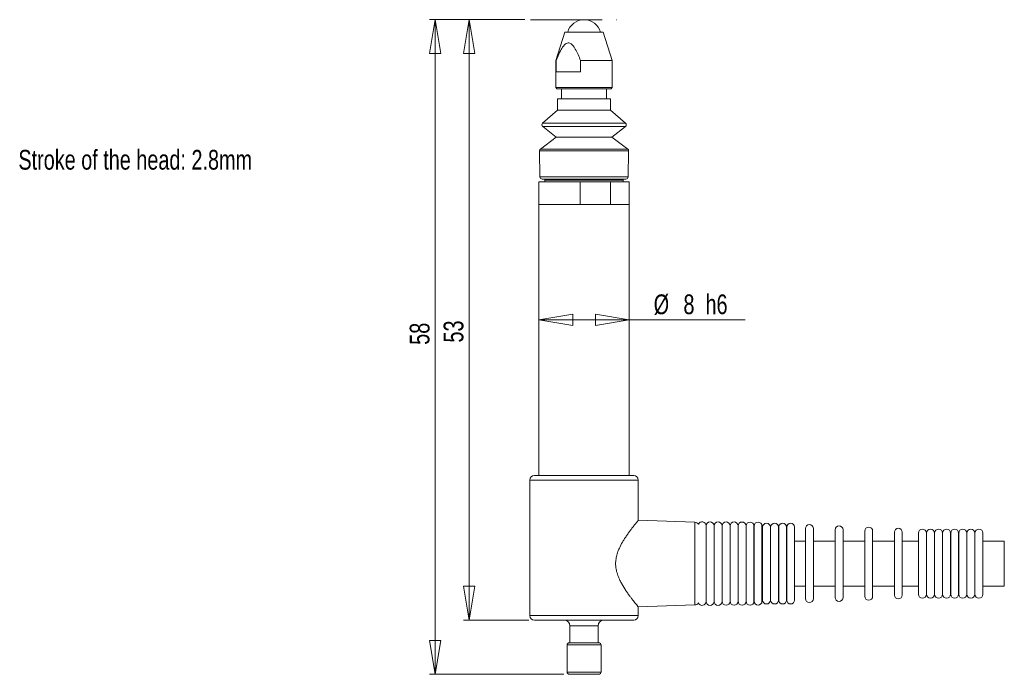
# Model space of a CAD drawing. Header units: millimetres. Extents: x 24 to 198, y 53 to 169.
import ezdxf

# ---------------------------------------------------------------- set-up
doc = ezdxf.new("R2010")
doc.units = ezdxf.units.MM
doc.linetypes.add('CENTERX2', pattern=[20.32, 12.7, -2.54, 2.54, -2.54])
doc.styles.add('SLDTEXTSTYLE0', font='TXT', dxfattribs={"width": 0.75})
doc.dimstyles.new('SLDDIMSTYLE0', dxfattribs={"dimtxt": 3.5, "dimasz": 6, "dimexe": 0, "dimexo": 0.0625, "dimgap": 0.875, "dimtad": 1, "dimdec": 0, "dimlfac": 0.5, "dimrnd": 1e-09, "dimzin": 12, "dimdsep": 46, "dimtxsty": 'SLDTEXTSTYLE0', "dimblk1": 'CLOSED', "dimblk2": 'CLOSED', "dimsah": 1, "dimcen": 0.09, "dimadec": 0, "dimazin": 3, "dimtfac": 1, "dimtdec": 0, "dimtofl": 0, "dimtmove": 0, "dimatfit": 3, "dimldrblk": 'CLOSED', "dimfxl": 0, "dimfrac": 2, "dimtolj": 1, "dimtzin": 12, "dimarcsym": 0})
doc.dimstyles.new('SLDDIMSTYLE1', dxfattribs={"dimtxt": 3.5, "dimasz": 6, "dimexe": 0, "dimexo": 0.0625, "dimgap": 0.875, "dimtad": 1, "dimlfac": 0.5, "dimrnd": 1e-09, "dimzin": 12, "dimdsep": 46, "dimtxsty": 'SLDTEXTSTYLE0', "dimblk1": 'CLOSED', "dimblk2": 'CLOSED', "dimsah": 1, "dimcen": 0.09, "dimadec": 0, "dimazin": 3, "dimtfac": 1, "dimtofl": 0, "dimtmove": 0, "dimatfit": 3, "dimldrblk": 'CLOSED', "dimfxl": 0, "dimfrac": 2, "dimtolj": 1, "dimtzin": 12, "dimarcsym": 0})

# ---------------------------------------------------------------- blocks, each defined once
blk = doc.blocks.new('_CLOSED')
at = {"color": 0, "linetype": 'ByBlock', "lineweight": -2}
for p, q in [((-1, 0.166667), (0, 0)), ((-1, 0.166667), (-1, -0.166667)), ((0, 0), (-1, -0.166667)), ((0, 0), (-1, 0))]:
    blk.add_line(p, q, dxfattribs=at)
blk = doc.blocks.new('_D')
at = {"color": 7, "linetype": 'Continuous', "lineweight": 0}
for p, q in [((113.11, 169.22), (102.27, 169.22)), ((103.27, 62.91), (103.27, 169.22)), ((113.82, 62.91), (102.27, 62.91))]:
    blk.add_line(p, q, dxfattribs=at)
at = {"color": 7, "linetype": 'Continuous', "lineweight": 0, "xscale": 6, "yscale": 6}
for p, rotation in [((103.27, 169.22, 0.2), 90.0000000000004), ((103.27, 62.91, 0.2), 270.0000000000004)]:
    blk.add_blockref('_CLOSED', p, dxfattribs=dict(at, rotation=rotation))
at = {"color": 7, "linetype": 'Continuous', "lineweight": 0, "insert": (98.76, 112.05, 0.2), "char_height": 3.5, "attachment_point": 1, "rotation": 90, "style": 'SLDTEXTSTYLE0'}
blk.add_mtext('53', dxfattribs=at)
blk = doc.blocks.new('_D_1')
at = {"color": 7, "linetype": 'Continuous', "lineweight": 0}
for p, q in [((113.11, 169.22), (96.27, 169.22)), ((97.27, 53.31), (97.27, 169.22)), ((120.02, 53.31), (96.27, 53.31))]:
    blk.add_line(p, q, dxfattribs=at)
at = {"color": 7, "linetype": 'Continuous', "lineweight": 0, "xscale": 6, "yscale": 6}
for p, rotation in [((97.27, 169.22, 0.2), 90.0000000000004), ((97.27, 53.31, 0.2), 270.0000000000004)]:
    blk.add_blockref('_CLOSED', p, dxfattribs=dict(at, rotation=rotation))
at = {"color": 7, "linetype": 'Continuous', "lineweight": 0, "insert": (92.76, 111.65, 0.2), "char_height": 3.5, "attachment_point": 1, "rotation": 90, "style": 'SLDTEXTSTYLE0'}
blk.add_mtext('58', dxfattribs=at)
blk = doc.blocks.new('_D_2')
at = {"color": 7, "linetype": 'Continuous', "lineweight": 0}
for p, q in [((115.62, 116.06), (131.62, 116.06)), ((131.62, 116.06), (152.12, 116.06))]:
    blk.add_line(p, q, dxfattribs=at)
at = {"color": 7, "linetype": 'Continuous', "lineweight": 0, "xscale": 6, "yscale": 6, "rotation": 180.0000000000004}
blk.add_blockref('_CLOSED', (115.62, 116.06, 0.2), dxfattribs=at)
at = {"color": 7, "linetype": 'Continuous', "lineweight": 0, "xscale": 6, "yscale": 6}
blk.add_blockref('_CLOSED', (131.62, 116.06, 0.2), dxfattribs=at)
at = {"color": 7, "linetype": 'Continuous', "lineweight": 0, "char_height": 3.5, "attachment_point": 1, "style": 'SLDTEXTSTYLE0'}
for s, insert in [('%%c', (135.95, 120.57)), ('8', (141.22, 120.57)), ('h6', (145.12, 120.57))]:
    blk.add_mtext(s, dxfattribs=dict(at, insert=insert))

msp = doc.modelspace()

# ---------------------------------------------------------------- linework, layer by layer
at = {"color": 7, "linetype": 'CENTERX2', "lineweight": 0}
msp.add_line((114.111, 169.216), (129.414, 169.216), dxfattribs=at)
at = {"color": 7, "linetype": 'Continuous', "lineweight": 15}
for p, q in [((120.222, 166.987), (118.622, 161.987)), ((120.222, 166.987), (126.068, 166.987)), ((126.068, 166.987), (127.022, 166.987)), ((128.622, 161.987), (127.022, 166.987)), ((118.622, 161.987), (118.622, 157.187)), ((118.686, 161.987), (118.622, 161.987)), ((118.686, 159.987), (118.686, 161.987)), ((123.001, 161.987), (123.001, 159.987)), ((128.622, 161.987), (123.001, 161.987)), ((128.622, 157.187), (128.622, 161.987)), ((123.001, 159.987), (118.686, 159.987)), ((118.622, 157.187), (118.822, 156.987)), ((118.622, 157.187), (127.219, 157.187)), ((127.075, 156.987), (118.822, 156.987)), ((119.622, 156.987), (119.622, 155.187)), ((128.422, 156.987), (127.075, 156.987)), ((127.219, 157.187), (128.622, 157.187)), ((127.622, 155.187), (127.622, 156.987)), ((128.422, 156.987), (128.622, 157.187)), ((118.922, 155.187), (118.922, 153.187)), ((118.922, 155.187), (121.79, 155.187)), ((121.79, 155.187), (128.322, 155.187)), ((128.322, 153.187), (128.322, 155.187)), ((118.922, 153.187), (116.288, 150.904)), ((118.922, 153.187), (121.79, 153.187)), ((121.79, 153.187), (128.322, 153.187)), ((130.957, 150.904), (128.322, 153.187)), ((116.302, 150.288), (118.712, 148.387)), ((128.532, 148.387), (130.943, 150.288)), ((118.712, 148.387), (115.889, 146.31)), ((118.712, 148.387), (121.709, 148.387)), ((121.709, 148.387), (128.532, 148.387)), ((131.356, 146.31), (128.532, 148.387)), ((115.726, 145.98), (115.815, 141.379)), ((131.43, 141.379), (131.518, 145.98)), ((115.622, 140.507), (115.622, 136.507)), ((115.622, 140.507), (122.952, 140.507)), ((120.735, 140.987), (116.215, 140.987)), ((116.872, 140.987), (116.672, 140.787)), ((116.672, 140.787), (116.672, 140.507)), ((123.622, 140.787), (116.672, 140.787)), ((131.03, 140.987), (120.735, 140.987)), ((122.952, 136.507), (122.952, 140.507)), ((128.315, 140.507), (122.952, 140.507)), ((130.572, 140.787), (123.622, 140.787)), ((128.315, 140.507), (128.315, 136.507)), ((128.315, 140.507), (131.622, 140.507)), ((130.572, 140.787), (130.372, 140.987)), ((130.572, 140.507), (130.572, 140.787)), ((131.622, 136.507), (131.622, 140.507)), ((115.622, 136.507), (115.622, 88.507)), ((115.622, 136.507), (131.622, 136.507)), ((115.622, 136.507), (122.952, 136.507)), ((128.315, 136.507), (131.622, 136.507)), ((131.622, 88.507), (131.622, 136.507)), ((114.022, 87.707), (114.022, 63.707)), ((114.822, 88.507), (132.422, 88.507)), ((133.222, 80.565), (133.222, 87.707)), ((143.25, 80.222), (133.217, 80.572)), ((145.222, 66.207), (145.222, 79.607)), ((145.237, 78.907), (145.222, 78.907)), ((145.237, 79.601), (145.237, 66.214)), ((146.637, 66.214), (146.637, 79.601)), ((146.651, 78.907), (146.637, 78.907)), ((146.651, 79.594), (146.651, 66.22)), ((148.051, 66.22), (148.051, 79.594)), ((148.065, 78.907), (148.051, 78.907)), ((148.065, 79.587), (148.065, 66.227)), ((149.465, 66.227), (149.465, 79.587)), ((149.48, 78.907), (149.465, 78.907)), ((149.48, 79.581), (149.48, 66.234)), ((150.88, 66.234), (150.88, 79.581)), ((150.894, 78.907), (150.88, 78.907)), ((150.894, 79.574), (150.894, 66.24)), ((152.294, 66.24), (152.294, 79.574)), ((152.308, 78.907), (152.294, 78.907)), ((152.308, 79.568), (152.308, 66.247)), ((153.708, 66.247), (153.708, 79.568)), ((153.722, 78.907), (153.708, 78.907)), ((153.722, 79.561), (153.722, 66.253)), ((155.122, 66.253), (155.122, 79.561)), ((155.222, 78.907), (155.122, 78.907)), ((155.222, 79.357), (155.222, 66.457)), ((156.622, 66.457), (156.622, 79.357)), ((156.649, 78.907), (156.622, 78.907)), ((156.649, 79.357), (156.649, 66.457)), ((158.049, 66.457), (158.049, 79.357)), ((158.076, 79.357), (158.076, 66.457)), ((159.476, 66.457), (159.476, 79.357)), ((159.502, 79.357), (159.502, 66.457)), ((160.902, 66.457), (160.902, 79.357)), ((162.822, 79.107), (162.822, 66.707)), ((164.222, 66.707), (164.222, 79.107)), ((168.069, 78.894), (168.069, 66.92)), ((169.469, 66.92), (169.469, 78.894)), ((173.316, 78.68), (173.316, 67.134)), ((174.716, 67.134), (174.716, 78.68)), ((178.562, 78.467), (178.562, 67.347)), ((179.962, 67.347), (179.962, 78.467)), ((158.076, 76.907), (158.049, 76.907)), ((159.502, 76.907), (159.476, 76.907)), ((162.822, 76.907), (160.902, 76.907)), ((168.069, 76.907), (164.222, 76.907)), ((173.316, 76.907), (169.469, 76.907)), ((178.562, 76.907), (174.716, 76.907)), ((182.822, 76.907), (179.962, 76.907)), ((182.822, 78.327), (182.822, 67.487)), ((184.222, 67.487), (184.222, 78.327)), ((184.251, 76.907), (184.222, 76.907)), ((184.251, 78.327), (184.251, 67.487)), ((185.651, 67.487), (185.651, 78.327)), ((185.68, 76.907), (185.651, 76.907)), ((185.68, 78.327), (185.68, 67.487)), ((187.08, 67.487), (187.08, 78.327)), ((187.108, 76.907), (187.08, 76.907)), ((187.108, 78.327), (187.108, 67.487)), ((188.508, 67.487), (188.508, 78.327)), ((188.537, 76.907), (188.508, 76.907)), ((188.537, 78.327), (188.537, 67.487)), ((189.937, 67.487), (189.937, 78.327)), ((189.965, 76.907), (189.937, 76.907)), ((189.965, 78.327), (189.965, 67.487)), ((191.365, 67.487), (191.365, 78.327)), ((191.394, 76.907), (191.365, 76.907)), ((191.394, 78.327), (191.394, 67.487)), ((192.794, 67.487), (192.794, 78.327)), ((192.822, 76.907), (192.794, 76.907)), ((192.822, 78.327), (192.822, 67.487)), ((194.222, 67.487), (194.222, 78.327)), ((198.022, 76.907), (194.222, 76.907)), ((198.022, 76.907), (198.022, 68.907)), ((158.049, 68.907), (158.076, 68.907)), ((159.476, 68.907), (159.502, 68.907)), ((160.902, 68.907), (162.822, 68.907)), ((164.222, 68.907), (168.069, 68.907)), ((169.469, 68.907), (173.316, 68.907)), ((174.716, 68.907), (178.562, 68.907)), ((179.962, 68.907), (182.822, 68.907)), ((184.222, 68.907), (184.251, 68.907)), ((185.651, 68.907), (185.68, 68.907)), ((187.08, 68.907), (187.108, 68.907)), ((188.508, 68.907), (188.537, 68.907)), ((189.937, 68.907), (189.965, 68.907)), ((191.365, 68.907), (191.394, 68.907)), ((192.794, 68.907), (192.822, 68.907)), ((194.222, 68.907), (198.022, 68.907)), ((145.222, 66.907), (145.237, 66.907)), ((146.637, 66.907), (146.651, 66.907)), ((148.051, 66.907), (148.065, 66.907)), ((149.465, 66.907), (149.48, 66.907)), ((150.88, 66.907), (150.894, 66.907)), ((152.294, 66.907), (152.308, 66.907)), ((153.708, 66.907), (153.722, 66.907)), ((155.122, 66.907), (155.222, 66.907)), ((156.622, 66.907), (156.649, 66.907)), ((133.208, 65.242), (143.25, 65.593)), ((133.222, 63.707), (133.222, 65.261)), ((132.422, 62.907), (114.822, 62.907)), ((121.122, 61.907), (121.122, 58.907)), ((126.122, 58.907), (126.122, 61.907)), ((120.622, 58.507), (120.622, 53.707)), ((121.022, 58.907), (126.222, 58.907)), ((126.622, 53.707), (126.622, 58.507)), ((121.022, 53.307), (126.222, 53.307))]:
    msp.add_line(p, q, dxfattribs=at)
at = {"color": 8, "linetype": 'Continuous', "lineweight": 15}
for p, q in [((116.288, 150.904), (120.764, 150.904)), ((130.943, 150.288), (116.302, 150.288)), ((120.764, 150.904), (130.957, 150.904)), ((131.518, 145.98), (115.726, 145.98)), ((115.889, 146.31), (120.608, 146.31)), ((120.608, 146.31), (131.356, 146.31)), ((115.815, 141.379), (131.43, 141.379)), ((133.222, 87.707), (114.022, 87.707)), ((143.25, 65.593), (143.25, 80.222)), ((114.022, 63.707), (133.222, 63.707)), ((126.122, 61.907), (121.122, 61.907)), ((126.622, 58.507), (120.622, 58.507)), ((120.622, 53.707), (126.622, 53.707))]:
    msp.add_line(p, q, dxfattribs=at)
at = {"color": 7, "linetype": 'Continuous', "lineweight": 15}
for centre, radius, start, end in [((123.622, 166.216), 3, 14.90345, 165.09655), ((116.55, 150.602), 0.4, 130.91438, 231.74314), ((130.695, 150.602), 0.4, 308.25686, 49.08562), ((116.126, 145.988), 0.4, 126.34511, 181.10171), ((131.119, 145.988), 0.4, 358.89829, 53.65489), ((116.215, 141.387), 0.4, 181.10171, 270), ((131.03, 141.387), 0.4, 270, 358.89829), ((114.822, 87.707), 0.8, 90, 180), ((132.422, 87.707), 0.8, 0, 90), ((143.222, 79.422), 0.8, 34.96102, 88), ((144.522, 79.607), 0.7, 0, 157.00271), ((145.937, 79.601), 0.7, 0, 180), ((147.351, 79.594), 0.7, 0, 180), ((148.765, 79.587), 0.7, 0, 180), ((150.18, 79.581), 0.7, 0, 180), ((151.594, 79.574), 0.7, 0, 180), ((153.008, 79.568), 0.7, 0, 180), ((154.422, 79.561), 0.7, 0, 180), ((155.922, 79.357), 0.7, 0, 180), ((157.349, 79.357), 0.7, 0, 180), ((158.776, 79.357), 0.7, 0, 180), ((160.202, 79.357), 0.7, 0, 180), ((163.522, 79.107), 0.7, 0, 180), ((168.769, 78.894), 0.7, 0, 180), ((174.016, 78.68), 0.7, 0, 180), ((179.262, 78.467), 0.7, 0, 180), ((183.522, 78.327), 0.7, 0, 180), ((184.951, 78.327), 0.7, 0, 180), ((186.38, 78.327), 0.7, 0, 180), ((187.808, 78.327), 0.7, 0, 180), ((189.237, 78.327), 0.7, 0, 180), ((190.665, 78.327), 0.7, 0, 180), ((192.094, 78.327), 0.7, 0, 180), ((193.522, 78.327), 0.7, 0, 180), ((151.594, 66.24), 0.7, 180, 0), ((153.008, 66.247), 0.7, 180, 0), ((154.422, 66.253), 0.7, 180, 0), ((155.922, 66.457), 0.7, 180, 0), ((157.349, 66.457), 0.7, 180, 0), ((158.776, 66.457), 0.7, 180, 0), ((160.202, 66.457), 0.7, 180, 0), ((163.522, 66.707), 0.7, 180, 0), ((168.769, 66.92), 0.7, 180, 0), ((174.016, 67.134), 0.7, 180, 0), ((179.262, 67.347), 0.7, 180, 0), ((183.522, 67.487), 0.7, 180, 0), ((184.951, 67.487), 0.7, 180, 0), ((186.38, 67.487), 0.7, 180, 0), ((187.808, 67.487), 0.7, 180, 0), ((189.237, 67.487), 0.7, 180, 0), ((190.665, 67.487), 0.7, 180, 0), ((192.094, 67.487), 0.7, 180, 0), ((193.522, 67.487), 0.7, 180, 0), ((143.222, 66.392), 0.8, 272, 325.03898), ((144.522, 66.207), 0.7, 202.99729, 0), ((145.937, 66.214), 0.7, 180, 0), ((147.351, 66.22), 0.7, 180, 0), ((148.765, 66.227), 0.7, 180, 0), ((150.18, 66.234), 0.7, 180, 0), ((114.822, 63.707), 0.8, 180, 270), ((120.122, 61.907), 1, 0, 90), ((127.122, 61.907), 1, 90, 180), ((132.422, 63.707), 0.8, 270, 0), ((121.022, 58.507), 0.4, 90, 180), ((126.222, 58.507), 0.4, 0, 90), ((121.022, 53.707), 0.4, 180, 270), ((126.222, 53.707), 0.4, 270, 0)]:
    msp.add_arc(centre, radius, start, end, dxfattribs=at)
for points, knots in [([(123.001, 161.987), (122.863, 162.337), (122.584, 163.039), (122.182, 163.856), (121.815, 164.438), (121.505, 164.812), (121.157, 165.073), (120.785, 165.14), (120.43, 165.013), (120.075, 164.703), (119.736, 164.244), (119.322, 163.506), (118.981, 162.742), (118.753, 162.16), (118.686, 161.987)], [0, 0, 0, 0, 0.1330864, 0.2670988, 0.3290483, 0.3908064, 0.4565282, 0.5088672, 0.560996, 0.6229817, 0.7009742, 0.7792668, 0.9342689, 1, 1, 1, 1]), ([(133.217, 80.565), (133.219, 80.567), (133.232, 80.583), (133.201, 80.546), (133.137, 80.468), (133.013, 80.316), (132.844, 80.106), (132.639, 79.851), (132.391, 79.537), (132.082, 79.134), (131.791, 78.748), (131.447, 78.274), (131.086, 77.754), (130.741, 77.226), (130.322, 76.536), (129.943, 75.824), (129.644, 75.112), (129.432, 74.489), (129.285, 73.898), (129.241, 73.439), (129.225, 73.283)], [0, 0, 0, 0, 0.0083321, 0.0552004, 0.0959465, 0.1787497, 0.2208637, 0.2635519, 0.3500219, 0.3938272, 0.4553096, 0.5172541, 0.5805302, 0.6442288, 0.6957813, 0.8001932, 0.8532803, 0.8893018, 0.9625525, 1, 1, 1, 1]), ([(129.225, 73.283), (129.219, 73.157), (129.2, 72.773), (129.242, 72.256), (129.339, 71.716), (129.492, 71.117), (129.716, 70.512), (130.014, 69.866), (130.417, 69.103), (130.897, 68.338), (131.373, 67.644), (131.722, 67.16), (132.056, 66.714), (132.367, 66.31), (132.615, 65.995), (132.859, 65.688), (133.033, 65.474), (133.146, 65.336), (133.212, 65.255), (133.209, 65.259), (133.207, 65.261)], [0, 0, 0, 0, 0.0285678, 0.0867696, 0.1164575, 0.1533544, 0.2284706, 0.2666451, 0.323887, 0.4403205, 0.4995558, 0.5582272, 0.6173223, 0.6779198, 0.7391306, 0.7803513, 0.8640598, 0.9066905, 0.9479219, 1, 1, 1, 1])]:
    msp.add_open_spline(points, degree=3, knots=knots, dxfattribs=at)

# ---------------------------------------------------------------- texts
at = {"color": 7, "linetype": 'Continuous', "lineweight": 0, "insert": (23.479, 146.165), "char_height": 3.5, "attachment_point": 1, "style": 'SLDTEXTSTYLE0'}
msp.add_mtext('Stroke of the head: 2.8mm', dxfattribs=at)

# ---------------------------------------------------------------- dimensions: what is measured, and where the dimension line sits
at = {"color": 7, "linetype": 'Continuous', "lineweight": 0}
for base, p1, picture, middle in [((97.273, 169.216), (121.022, 53.307), '_D_1', (97.273, 115.657)), ((103.273, 169.216), (114.822, 62.907), '_D', (103.273, 116.061))]:
    dim = msp.add_linear_dim(base=base, p1=p1, p2=(114.111, 169.216), angle=90, dimstyle='SLDDIMSTYLE0', dxfattribs=at)
    dim.commit()
    dim.dimension.update_dxf_attribs({"geometry": picture, "text_midpoint": middle, "dimtype": 160})
dim = msp.add_linear_dim(base=(131.622, 116.061), p1=(115.622, 136.507), p2=(131.622, 136.507), text='%%c<> h6', dimstyle='SLDDIMSTYLE1', dxfattribs=at)
dim.commit()
dim.dimension.update_dxf_attribs({"geometry": '_D_2', "text_midpoint": (143.24, 116.061), "dimtype": 160})

doc.saveas('drawing.dxf')
